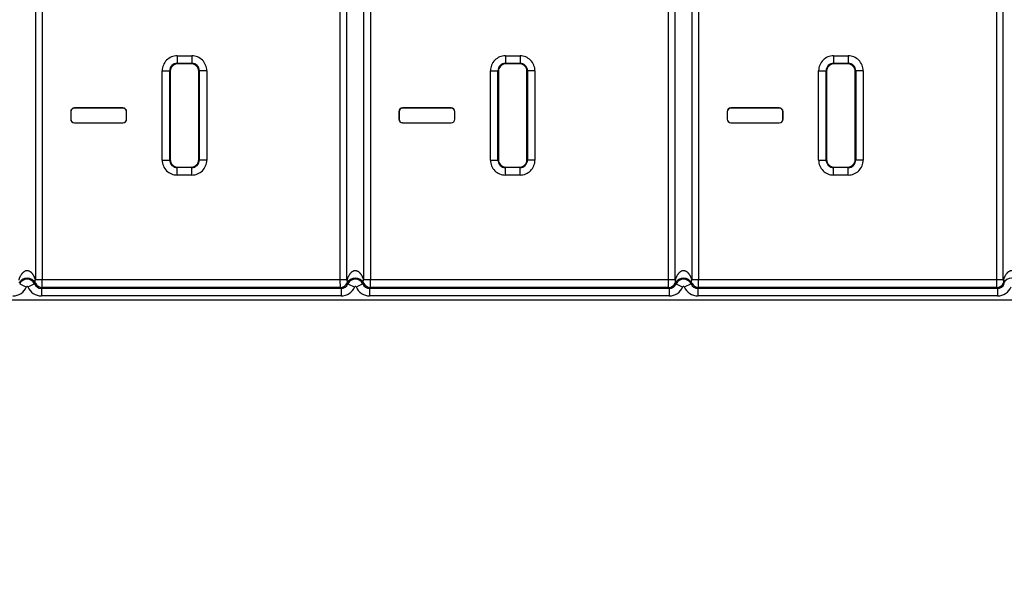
# Model space of a CAD drawing. Header units: inches. Extents: x 0 to 34, y 0 to 22.
# Tile 21 of 60: x 17.1 to 18.4, y 7.8 to 8.5. Entities that reach past the tile are written whole.
import ezdxf

# ---------------------------------------------------------------- set-up
doc = ezdxf.new("R2010")
doc.units = ezdxf.units.IN
doc.header["$LTSCALE"] = 1.87
doc.header["$MEASUREMENT"] = 0
doc.layers.get('0').update_dxf_attribs({"linetype": 'CONTINUOUS'})
doc.layers.add('DIMENSIONS', color=7, linetype='CONTINUOUS')
doc.styles.get("Standard").update_dxf_attribs({"font": 'txt', "width": 0.8})
doc.dimstyles.new('DIMSTYLE_2', dxfattribs={"dimtxt": 0.125, "dimasz": 0.18, "dimexe": 0.18, "dimexo": 0.0625, "dimgap": 0.09, "dimtad": 0, "dimtih": 1, "dimtoh": 1, "dimdec": 3, "dimzin": 4, "dimdsep": 46, "dimtxsty": 'STANDARD', "dimblk": '_FILLED', "dimblk1": '_FILLED', "dimblk2": '_FILLED', "dimcen": 0.09, "dimadec": 0, "dimazin": 0, "dimtp": 0.01, "dimtm": 0.01, "dimtfac": 1, "dimtdec": 3, "dimtofl": 0, "dimtmove": 0, "dimatfit": 3, "dimldrblk": '_FILLED', "dimfxl": 1, "dimtolj": 1, "dimtzin": 4, "dimarcsym": 0})

# ---------------------------------------------------------------- blocks, each defined once
blk = doc.blocks.new('*D13')
at = {"layer": 'DIMENSIONS', "color": 2, "linetype": 'CONTINUOUS'}
blk.add_line((24.0433, 8.3477), (24.0433, 6.8577), dxfattribs=at)
at = {"layer": 'DIMENSIONS', "color": 2, "linetype": 'CONTINUOUS', "insert": (23.9808, 6.7952), "char_height": 0.125, "width": 1.425, "attachment_point": 3, "rotation": 90, "line_spacing_factor": 0.9}
blk.add_mtext('17.307{\\Ftxt.shx;\\W1.000000;\\H0.125000; }[439.6]', dxfattribs=at)
blk = doc.blocks.new('_FILLED')
at = {"color": 0, "linetype": 'BYBLOCK'}
blk.add_solid([(0, 0), (-1, 0.1736), (-1, -0.1736)], dxfattribs=at)

msp = doc.modelspace()

# ---------------------------------------------------------------- linework, layer by layer
at = {"color": 7, "linetype": 'CONTINUOUS'}
for p, q in [((17.1275, 8.9254), (17.1275, 8.1767)), ((17.1365, 8.9253), (17.1365, 8.1768)), ((17.5362, 8.1768), (17.5362, 8.9253)), ((17.5451, 8.1764), (17.5451, 8.9257)), ((17.5675, 8.9254), (17.5675, 8.1767)), ((17.5765, 8.9253), (17.5765, 8.1768)), ((17.9762, 8.1768), (17.9762, 8.9253)), ((17.9851, 8.1764), (17.9851, 8.9257)), ((18.0075, 8.9254), (18.0075, 8.1767)), ((18.0165, 8.9253), (18.0165, 8.1768)), ((18.4162, 8.1768), (18.4162, 8.9253)), ((18.4251, 8.1764), (18.4251, 8.9257)), ((17.3175, 8.477), (17.3372, 8.477)), ((17.3175, 8.477), (17.3175, 8.467)), ((17.3372, 8.477), (17.3372, 8.467)), ((17.7575, 8.477), (17.7772, 8.477)), ((17.7575, 8.477), (17.7575, 8.467)), ((17.7772, 8.477), (17.7772, 8.467)), ((18.1975, 8.477), (18.2172, 8.477)), ((18.1975, 8.477), (18.1975, 8.467)), ((18.2172, 8.477), (18.2172, 8.467)), ((17.3175, 8.467), (17.3372, 8.467)), ((17.3175, 8.467), (17.3182, 8.4663)), ((17.3365, 8.4663), (17.3182, 8.4663)), ((17.3372, 8.467), (17.3365, 8.4663)), ((17.7575, 8.467), (17.7772, 8.467)), ((17.7575, 8.467), (17.7582, 8.4663)), ((17.7765, 8.4663), (17.7582, 8.4663)), ((17.7772, 8.467), (17.7765, 8.4663)), ((18.1975, 8.467), (18.2172, 8.467)), ((18.1975, 8.467), (18.1982, 8.4663)), ((18.2165, 8.4663), (18.1982, 8.4663)), ((18.2172, 8.467), (18.2165, 8.4663)), ((17.2975, 8.457), (17.3075, 8.457)), ((17.2975, 8.3373), (17.2975, 8.457)), ((17.3075, 8.3373), (17.3075, 8.457)), ((17.3075, 8.457), (17.3082, 8.4563)), ((17.3082, 8.4563), (17.3082, 8.338)), ((17.3472, 8.457), (17.3465, 8.4563)), ((17.3465, 8.338), (17.3465, 8.4563)), ((17.3572, 8.457), (17.3472, 8.457)), ((17.3472, 8.457), (17.3472, 8.3373)), ((17.3572, 8.457), (17.3572, 8.3373)), ((17.7375, 8.457), (17.7475, 8.457)), ((17.7375, 8.3373), (17.7375, 8.457)), ((17.7475, 8.457), (17.7482, 8.4563)), ((17.7475, 8.3373), (17.7475, 8.457)), ((17.7482, 8.4563), (17.7482, 8.338)), ((17.7872, 8.457), (17.7865, 8.4563)), ((17.7865, 8.338), (17.7865, 8.4563)), ((17.7972, 8.457), (17.7872, 8.457)), ((17.7872, 8.457), (17.7872, 8.3373)), ((17.7972, 8.457), (17.7972, 8.3373)), ((18.1775, 8.457), (18.1875, 8.457)), ((18.1775, 8.3373), (18.1775, 8.457)), ((18.1875, 8.3373), (18.1875, 8.457)), ((18.1875, 8.457), (18.1882, 8.4563)), ((18.1882, 8.4563), (18.1882, 8.338)), ((18.2272, 8.457), (18.2265, 8.4563)), ((18.2265, 8.338), (18.2265, 8.4563)), ((18.2372, 8.457), (18.2272, 8.457)), ((18.2272, 8.457), (18.2272, 8.3373)), ((18.2372, 8.457), (18.2372, 8.3373)), ((17.175, 8.402), (17.1748, 8.4022)), ((17.1748, 8.4022), (17.1748, 8.3922)), ((17.175, 8.402), (17.175, 8.3923)), ((17.2448, 8.4072), (17.1798, 8.4072)), ((17.18, 8.407), (17.1798, 8.4072)), ((17.2447, 8.407), (17.18, 8.407)), ((17.2447, 8.407), (17.2448, 8.4072)), ((17.2497, 8.402), (17.2498, 8.4022)), ((17.2497, 8.3923), (17.2497, 8.402)), ((17.2498, 8.3922), (17.2498, 8.4022)), ((17.615, 8.402), (17.6148, 8.4022)), ((17.6148, 8.4022), (17.6148, 8.3922)), ((17.615, 8.402), (17.615, 8.3923)), ((17.6848, 8.4072), (17.6198, 8.4072)), ((17.62, 8.407), (17.6198, 8.4072)), ((17.6847, 8.407), (17.62, 8.407)), ((17.6847, 8.407), (17.6848, 8.4072)), ((17.6897, 8.402), (17.6898, 8.4022)), ((17.6897, 8.3923), (17.6897, 8.402)), ((17.6898, 8.3922), (17.6898, 8.4022)), ((18.055, 8.402), (18.0548, 8.4022)), ((18.0548, 8.4022), (18.0548, 8.3922)), ((18.055, 8.402), (18.055, 8.3923)), ((18.1248, 8.4072), (18.0598, 8.4072)), ((18.06, 8.407), (18.0598, 8.4072)), ((18.1247, 8.407), (18.06, 8.407)), ((18.1247, 8.407), (18.1248, 8.4072)), ((18.1297, 8.402), (18.1298, 8.4022)), ((18.1297, 8.3923), (18.1297, 8.402)), ((18.1298, 8.3922), (18.1298, 8.4022)), ((17.175, 8.3923), (17.1748, 8.3922)), ((17.18, 8.3873), (17.1798, 8.3872)), ((17.1798, 8.3872), (17.2448, 8.3872)), ((17.18, 8.3873), (17.2447, 8.3873)), ((17.2447, 8.3873), (17.2448, 8.3872)), ((17.2497, 8.3923), (17.2498, 8.3922)), ((17.615, 8.3923), (17.6148, 8.3922)), ((17.62, 8.3873), (17.6198, 8.3872)), ((17.6198, 8.3872), (17.6848, 8.3872)), ((17.62, 8.3873), (17.6847, 8.3873)), ((17.6847, 8.3873), (17.6848, 8.3872)), ((17.6897, 8.3923), (17.6898, 8.3922)), ((18.055, 8.3923), (18.0548, 8.3922)), ((18.06, 8.3873), (18.0598, 8.3872)), ((18.0598, 8.3872), (18.1248, 8.3872)), ((18.06, 8.3873), (18.1247, 8.3873)), ((18.1247, 8.3873), (18.1248, 8.3872)), ((18.1297, 8.3923), (18.1298, 8.3922)), ((17.2975, 8.3373), (17.3075, 8.3373)), ((17.3075, 8.3373), (17.3082, 8.338)), ((17.3472, 8.3373), (17.3465, 8.338)), ((17.3572, 8.3373), (17.3472, 8.3373)), ((17.7375, 8.3373), (17.7475, 8.3373)), ((17.7475, 8.3373), (17.7482, 8.338)), ((17.7872, 8.3373), (17.7865, 8.338)), ((17.7972, 8.3373), (17.7872, 8.3373)), ((18.1775, 8.3373), (18.1875, 8.3373)), ((18.1875, 8.3373), (18.1882, 8.338)), ((18.2272, 8.3373), (18.2265, 8.338)), ((18.2372, 8.3373), (18.2272, 8.3373)), ((17.3175, 8.3273), (17.3182, 8.328)), ((17.3372, 8.3273), (17.3175, 8.3273)), ((17.3175, 8.3173), (17.3175, 8.3273)), ((17.3372, 8.3173), (17.3175, 8.3173)), ((17.3182, 8.328), (17.3365, 8.328)), ((17.3372, 8.3273), (17.3365, 8.328)), ((17.3372, 8.3173), (17.3372, 8.3273)), ((17.7575, 8.3273), (17.7582, 8.328)), ((17.7772, 8.3273), (17.7575, 8.3273)), ((17.7575, 8.3173), (17.7575, 8.3273)), ((17.7772, 8.3173), (17.7575, 8.3173)), ((17.7582, 8.328), (17.7765, 8.328)), ((17.7772, 8.3273), (17.7765, 8.328)), ((17.7772, 8.3173), (17.7772, 8.3273)), ((18.1975, 8.3273), (18.1982, 8.328)), ((18.2172, 8.3273), (18.1975, 8.3273)), ((18.1975, 8.3173), (18.1975, 8.3273)), ((18.2172, 8.3173), (18.1975, 8.3173)), ((18.1982, 8.328), (18.2165, 8.328)), ((18.2172, 8.3273), (18.2165, 8.328)), ((18.2172, 8.3173), (18.2172, 8.3273)), ((17.1064, 8.1714), (17.1156, 8.1673)), ((17.1264, 8.1714), (17.1173, 8.1673)), ((17.5451, 8.1768), (17.1275, 8.1768)), ((17.1365, 8.1668), (17.1365, 8.1768)), ((17.5364, 8.1668), (17.5362, 8.1768)), ((17.5464, 8.1714), (17.5556, 8.1673)), ((17.5664, 8.1714), (17.5573, 8.1673)), ((17.9851, 8.1768), (17.5675, 8.1768)), ((17.5765, 8.1668), (17.5765, 8.1768)), ((17.9764, 8.1668), (17.9762, 8.1768)), ((17.9864, 8.1714), (17.9956, 8.1673)), ((18.0064, 8.1714), (17.9973, 8.1673)), ((18.4251, 8.1768), (18.0075, 8.1768)), ((18.0165, 8.1668), (18.0165, 8.1768)), ((18.4164, 8.1668), (18.4162, 8.1768)), ((17.1365, 8.1668), (17.1356, 8.1654)), ((17.5373, 8.1654), (17.1356, 8.1654)), ((17.1356, 8.1654), (17.1356, 8.1554)), ((17.5364, 8.1668), (17.1365, 8.1668)), ((17.5373, 8.1654), (17.5373, 8.1554)), ((17.5765, 8.1668), (17.5756, 8.1654)), ((17.9773, 8.1654), (17.5756, 8.1654)), ((17.5756, 8.1654), (17.5756, 8.1554)), ((17.9764, 8.1668), (17.5765, 8.1668)), ((17.9773, 8.1654), (17.9773, 8.1554)), ((18.0165, 8.1668), (18.0156, 8.1654)), ((18.4173, 8.1654), (18.0156, 8.1654)), ((18.0156, 8.1654), (18.0156, 8.1554)), ((18.4164, 8.1668), (18.0165, 8.1668)), ((18.4173, 8.1654), (18.4173, 8.1554)), ((9.1993, 8.1502), (23.2933, 8.1502)), ((17.5373, 8.1554), (17.1356, 8.1554)), ((17.9773, 8.1554), (17.5756, 8.1554)), ((18.4173, 8.1554), (18.0156, 8.1554))]:
    msp.add_line(p, q, dxfattribs=at)
for centre, radius, start, end in [((17.3175, 8.457), 0.02, 89.9952, 180.0032), ((17.3372, 8.457), 0.02, 359.9952, 90.0032), ((17.7575, 8.457), 0.02, 89.9952, 180.0032), ((17.7772, 8.457), 0.02, 359.9952, 90.0032), ((18.1975, 8.457), 0.02, 89.9952, 180.0032), ((18.2172, 8.457), 0.02, 359.9952, 90.0032), ((17.3175, 8.457), 0.00999, 89.9579, 180.0271), ((17.3372, 8.457), 0.00999, 359.9579, 90.0271), ((17.7575, 8.457), 0.00999, 89.9579, 180.0271), ((17.7772, 8.457), 0.00999, 359.9579, 90.0271), ((18.1975, 8.457), 0.00999, 89.9579, 180.0271), ((18.2172, 8.457), 0.00999, 359.9579, 90.0271), ((17.3175, 8.3373), 0.02, 179.9952, 270.0032), ((17.3175, 8.3373), 0.00999, 179.9579, 270.0271), ((17.3372, 8.3373), 0.02, 269.9952, 0.0032), ((17.3372, 8.3373), 0.00999, 269.9579, 0.0271), ((17.7575, 8.3373), 0.02, 179.9952, 270.0032), ((17.7575, 8.3373), 0.00999, 179.9579, 270.0271), ((17.7772, 8.3373), 0.02, 269.9952, 0.0032), ((17.7772, 8.3373), 0.00999, 269.9579, 0.0271), ((18.1975, 8.3373), 0.02, 179.9952, 270.0032), ((18.1975, 8.3373), 0.00999, 179.9579, 270.0271), ((18.2172, 8.3373), 0.02, 269.9952, 0.0032), ((18.2172, 8.3373), 0.00999, 269.9579, 0.0271), ((17.1164, 8.1666), 0.0125, 27.7291, 152.2911), ((17.1164, 8.167), 0.0109, 23.7417, 156.2583), ((17.1036, 8.1962), 0.0337, 312.6066, 315.1241), ((17.1356, 8.1754), 0.00999, 203.727, 270.0146), ((17.1365, 8.1768), 0.01, 206.1026, 269.991), ((17.5364, 8.1768), 0.01, 270.0118, 333.8865), ((17.5373, 8.1754), 0.00999, 269.9854, 336.273), ((17.5564, 8.1666), 0.0125, 27.7291, 152.2911), ((17.5687, 8.1956), 0.0329, 224.8557, 227.4246), ((17.5564, 8.167), 0.0109, 23.7417, 156.2583), ((17.5436, 8.1962), 0.0337, 312.6066, 315.1241), ((17.5756, 8.1754), 0.00999, 203.727, 270.0146), ((17.5765, 8.1768), 0.01, 206.1026, 269.991), ((17.9764, 8.1768), 0.01, 270.0118, 333.8865), ((17.9773, 8.1754), 0.00999, 269.9854, 336.273), ((17.9964, 8.1666), 0.0125, 27.7297, 152.291), ((18.0087, 8.1956), 0.0329, 224.8557, 227.4246), ((17.9964, 8.167), 0.0109, 23.7417, 156.2583), ((17.9836, 8.1962), 0.0337, 312.6066, 315.1242), ((18.0156, 8.1754), 0.00999, 203.727, 270.0146), ((18.0165, 8.1768), 0.01, 206.1026, 269.991), ((18.4164, 8.1768), 0.01, 270.0118, 333.8865), ((18.4173, 8.1754), 0.00999, 269.9854, 336.273), ((18.4364, 8.1666), 0.0125, 27.7291, 152.2911), ((18.4487, 8.1956), 0.0329, 224.8557, 227.4246), ((17.0973, 8.1754), 0.02, 269.999, 336.2593), ((17.1164, 8.167), 0.000928, 23.7417, 156.2583), ((17.1356, 8.1754), 0.02, 203.7406, 270.001), ((17.6041, 8.209), 0.0799, 211.9305, 213.124), ((17.5373, 8.1754), 0.02, 269.999, 336.2593), ((17.5564, 8.167), 0.000928, 23.7417, 156.2583), ((17.5756, 8.1754), 0.02, 203.7406, 270.001), ((18.0441, 8.209), 0.0799, 211.9305, 213.124), ((17.9773, 8.1754), 0.02, 269.999, 336.2593), ((17.9964, 8.167), 0.000928, 23.7417, 156.2583), ((18.0156, 8.1754), 0.02, 203.7406, 270.001), ((18.4841, 8.209), 0.0799, 211.9305, 213.124), ((18.4173, 8.1754), 0.02, 269.999, 336.2593)]:
    msp.add_arc(centre, radius, start, end, dxfattribs=at)
for centre, major_axis, start_param, end_param in [((17.3182, 8.4563), (-0.00707, 0.00707), -0.785246, 0.785246), ((17.3365, 8.4563), (0.00707, 0.00707), -0.785246, 0.785246), ((17.7582, 8.4563), (-0.00707, 0.00707), -0.785246, 0.785246), ((17.7765, 8.4563), (0.00707, 0.00707), -0.785246, 0.785246), ((18.1982, 8.4563), (-0.00707, 0.00707), -0.785246, 0.785246), ((18.2165, 8.4563), (0.00707, 0.00707), -0.785246, 0.785246), ((17.1798, 8.4022), (0.00354, -0.00354), 2.356347, 3.926839), ((17.18, 8.402), (-0.00354, 0.00354), -0.785246, 0.785246), ((17.2447, 8.402), (0.00354, 0.00354), -0.785246, 0.785246), ((17.2448, 8.4022), (0.00354, 0.00354), -0.785246, 0.785246), ((17.6198, 8.4022), (0.00354, -0.00354), 2.356347, 3.926839), ((17.62, 8.402), (-0.00354, 0.00354), -0.785246, 0.785246), ((17.6847, 8.402), (0.00354, 0.00354), -0.785246, 0.785246), ((17.6848, 8.4022), (0.00354, 0.00354), -0.785246, 0.785246), ((18.0598, 8.4022), (0.00354, -0.00354), 2.356347, 3.926839), ((18.06, 8.402), (-0.00354, 0.00354), -0.785246, 0.785246), ((18.1247, 8.402), (0.00354, 0.00354), -0.785246, 0.785246), ((18.1248, 8.4022), (0.00354, 0.00354), -0.785246, 0.785246), ((17.1798, 8.3922), (0.00354, 0.00354), -3.926839, -2.356347), ((17.18, 8.3923), (-0.00354, -0.00354), -0.785246, 0.785246), ((17.2447, 8.3923), (0.00354, -0.00354), -0.785246, 0.785246), ((17.2448, 8.3922), (0.00354, -0.00354), -0.785246, 0.785246), ((17.6198, 8.3922), (0.00354, 0.00354), -3.926839, -2.356347), ((17.62, 8.3923), (-0.00354, -0.00354), -0.785246, 0.785246), ((17.6847, 8.3923), (0.00354, -0.00354), -0.785246, 0.785246), ((17.6848, 8.3922), (0.00354, -0.00354), -0.785246, 0.785246), ((18.0598, 8.3922), (0.00354, 0.00354), -3.926839, -2.356347), ((18.06, 8.3923), (-0.00354, -0.00354), -0.785246, 0.785246), ((18.1247, 8.3923), (0.00354, -0.00354), -0.785246, 0.785246), ((18.1248, 8.3922), (0.00354, -0.00354), -0.785246, 0.785246), ((17.3182, 8.338), (-0.00707, -0.00707), -0.785246, 0.785246), ((17.3365, 8.338), (0.00707, -0.00707), -0.785246, 0.785246), ((17.7582, 8.338), (-0.00707, -0.00707), -0.785246, 0.785246), ((17.7765, 8.338), (0.00707, -0.00707), -0.785246, 0.785246), ((18.1982, 8.338), (-0.00707, -0.00707), -0.785246, 0.785246), ((18.2165, 8.338), (0.00707, -0.00707), -0.785246, 0.785246)]:
    msp.add_ellipse(centre, major_axis=major_axis, ratio=0.999695, start_param=start_param, end_param=end_param, dxfattribs=at)
for points, knots in [([(17.1275, 8.1767), (17.1273, 8.1774), (17.1269, 8.1788), (17.1262, 8.1805), (17.1256, 8.1818), (17.1251, 8.1827), (17.1245, 8.1836), (17.124, 8.1844), (17.1236, 8.185), (17.1232, 8.1854), (17.1228, 8.1858), (17.1223, 8.1864), (17.1218, 8.1869), (17.1212, 8.1874), (17.1207, 8.1877), (17.1202, 8.188), (17.1197, 8.1883), (17.1191, 8.1885), (17.1184, 8.1888), (17.1174, 8.189), (17.1162, 8.1891), (17.115, 8.189), (17.114, 8.1887), (17.1133, 8.1884), (17.1126, 8.188), (17.1118, 8.1875), (17.1109, 8.1868), (17.1102, 8.1861), (17.1097, 8.1856), (17.1093, 8.1852), (17.109, 8.1847), (17.1083, 8.1838), (17.1077, 8.1827), (17.107, 8.1814), (17.1065, 8.1805), (17.1061, 8.1795), (17.1058, 8.1786), (17.1056, 8.1779), (17.1054, 8.1774), (17.1053, 8.1769), (17.1052, 8.1766), (17.1051, 8.1764)], [0, 0, 0, 0, 0.05949, 0.119395, 0.149542, 0.17984, 0.210316, 0.241002, 0.25644, 0.271946, 0.287528, 0.303194, 0.334799, 0.350764, 0.366846, 0.383051, 0.399384, 0.415848, 0.432438, 0.465914, 0.499644, 0.533343, 0.566743, 0.583286, 0.599705, 0.63215, 0.664131, 0.695711, 0.711374, 0.726959, 0.742475, 0.757928, 0.819184, 0.849575, 0.879838, 0.909998, 0.940076, 0.955091, 0.970091, 0.985076, 1, 1, 1, 1]), ([(17.5675, 8.1767), (17.5673, 8.1774), (17.5669, 8.1788), (17.5662, 8.1805), (17.5656, 8.1818), (17.5651, 8.1827), (17.5645, 8.1836), (17.564, 8.1844), (17.5636, 8.185), (17.5632, 8.1854), (17.5628, 8.1858), (17.5623, 8.1864), (17.5618, 8.1869), (17.5612, 8.1874), (17.5607, 8.1877), (17.5602, 8.188), (17.5597, 8.1883), (17.5591, 8.1885), (17.5584, 8.1888), (17.5574, 8.189), (17.5562, 8.1891), (17.555, 8.189), (17.554, 8.1887), (17.5533, 8.1884), (17.5526, 8.188), (17.5518, 8.1875), (17.5509, 8.1868), (17.5502, 8.1861), (17.5497, 8.1856), (17.5493, 8.1852), (17.549, 8.1847), (17.5483, 8.1838), (17.5477, 8.1827), (17.547, 8.1814), (17.5465, 8.1805), (17.5461, 8.1795), (17.5458, 8.1786), (17.5456, 8.1779), (17.5454, 8.1774), (17.5453, 8.1769), (17.5452, 8.1766), (17.5451, 8.1764)], [0, 0, 0, 0, 0.05949, 0.119395, 0.149542, 0.17984, 0.210316, 0.241002, 0.25644, 0.271946, 0.287528, 0.303194, 0.334799, 0.350764, 0.366846, 0.383051, 0.399384, 0.415848, 0.432438, 0.465914, 0.499644, 0.533343, 0.566743, 0.583286, 0.599705, 0.63215, 0.664131, 0.695711, 0.711374, 0.726959, 0.742475, 0.757928, 0.819184, 0.849575, 0.879838, 0.909998, 0.940076, 0.955091, 0.970091, 0.985076, 1, 1, 1, 1]), ([(18.0075, 8.1767), (18.0073, 8.1774), (18.0069, 8.1788), (18.0062, 8.1805), (18.0056, 8.1818), (18.0051, 8.1827), (18.0045, 8.1836), (18.004, 8.1844), (18.0036, 8.185), (18.0032, 8.1854), (18.0028, 8.1858), (18.0023, 8.1864), (18.0018, 8.1869), (18.0012, 8.1874), (18.0007, 8.1877), (18.0002, 8.188), (17.9997, 8.1883), (17.9991, 8.1885), (17.9984, 8.1888), (17.9974, 8.189), (17.9962, 8.1891), (17.995, 8.189), (17.994, 8.1887), (17.9933, 8.1884), (17.9926, 8.188), (17.9918, 8.1875), (17.9909, 8.1868), (17.9902, 8.1861), (17.9897, 8.1856), (17.9893, 8.1852), (17.989, 8.1847), (17.9883, 8.1838), (17.9877, 8.1827), (17.987, 8.1814), (17.9865, 8.1805), (17.9861, 8.1795), (17.9858, 8.1786), (17.9856, 8.1779), (17.9854, 8.1774), (17.9853, 8.1769), (17.9852, 8.1766), (17.9851, 8.1764)], [0, 0, 0, 0, 0.05949, 0.119395, 0.149542, 0.17984, 0.210316, 0.241002, 0.25644, 0.271946, 0.287528, 0.303194, 0.334799, 0.350764, 0.366846, 0.383051, 0.399384, 0.415848, 0.432438, 0.465914, 0.499644, 0.533343, 0.566743, 0.583286, 0.599705, 0.63215, 0.664131, 0.695711, 0.711374, 0.726959, 0.742475, 0.757928, 0.819184, 0.849575, 0.879838, 0.909998, 0.940076, 0.955091, 0.970091, 0.985076, 1, 1, 1, 1]), ([(18.4475, 8.1767), (18.4473, 8.1774), (18.4469, 8.1788), (18.4462, 8.1805), (18.4456, 8.1818), (18.4451, 8.1827), (18.4445, 8.1836), (18.444, 8.1844), (18.4436, 8.185), (18.4432, 8.1854), (18.4428, 8.1858), (18.4423, 8.1864), (18.4418, 8.1869), (18.4412, 8.1874), (18.4407, 8.1877), (18.4402, 8.188), (18.4397, 8.1883), (18.4391, 8.1885), (18.4384, 8.1888), (18.4374, 8.189), (18.4362, 8.1891), (18.435, 8.189), (18.434, 8.1887), (18.4333, 8.1884), (18.4326, 8.188), (18.4318, 8.1875), (18.4309, 8.1868), (18.4302, 8.1861), (18.4297, 8.1856), (18.4293, 8.1852), (18.429, 8.1847), (18.4283, 8.1838), (18.4277, 8.1827), (18.427, 8.1814), (18.4265, 8.1805), (18.4261, 8.1795), (18.4258, 8.1786), (18.4256, 8.1779), (18.4254, 8.1774), (18.4253, 8.1769), (18.4252, 8.1766), (18.4251, 8.1764)], [0, 0, 0, 0, 0.05949, 0.119395, 0.149542, 0.17984, 0.210316, 0.241002, 0.25644, 0.271946, 0.287528, 0.303194, 0.334799, 0.350764, 0.366846, 0.383051, 0.399384, 0.415848, 0.432438, 0.465914, 0.499644, 0.533343, 0.566743, 0.583286, 0.599705, 0.63215, 0.664131, 0.695711, 0.711374, 0.726959, 0.742475, 0.757928, 0.819184, 0.849575, 0.879838, 0.909998, 0.940076, 0.955091, 0.970091, 0.985076, 1, 1, 1, 1]), ([(17.1275, 8.1724), (17.1275, 8.1725), (17.1274, 8.1726), (17.1273, 8.1729), (17.1272, 8.1731), (17.1272, 8.1734), (17.1271, 8.1737), (17.1271, 8.174), (17.127, 8.1745), (17.1271, 8.1749), (17.1271, 8.1753), (17.1271, 8.1755), (17.1272, 8.1757), (17.1272, 8.1758), (17.1273, 8.176), (17.1273, 8.1762), (17.1274, 8.1763), (17.1274, 8.1765), (17.1275, 8.1767), (17.1275, 8.1768)], [0, 0, 0, 0, 0.06011, 0.118901, 0.177285, 0.236112, 0.295275, 0.354916, 0.476078, 0.60045, 0.664065, 0.69626, 0.728733, 0.794511, 0.827767, 0.861296, 0.895222, 0.92966, 1, 1, 1, 1]), ([(17.5454, 8.1724), (17.5454, 8.1725), (17.5456, 8.1729), (17.5457, 8.1734), (17.5458, 8.1739), (17.5458, 8.1745), (17.5457, 8.175), (17.5456, 8.1758), (17.5454, 8.1764), (17.5452, 8.1768)], [0, 0, 0, 0, 0.115607, 0.232384, 0.351231, 0.472983, 0.598366, 0.727849, 1, 1, 1, 1]), ([(17.5675, 8.1724), (17.5675, 8.1725), (17.5674, 8.1726), (17.5673, 8.1729), (17.5672, 8.1731), (17.5672, 8.1734), (17.5671, 8.1737), (17.5671, 8.174), (17.567, 8.1745), (17.5671, 8.1749), (17.5671, 8.1753), (17.5671, 8.1755), (17.5672, 8.1757), (17.5672, 8.1758), (17.5673, 8.176), (17.5673, 8.1762), (17.5674, 8.1763), (17.5674, 8.1765), (17.5675, 8.1767), (17.5675, 8.1768)], [0, 0, 0, 0, 0.06011, 0.118901, 0.177285, 0.236112, 0.295275, 0.354916, 0.476078, 0.60045, 0.664065, 0.69626, 0.728733, 0.794511, 0.827767, 0.861296, 0.895222, 0.92966, 1, 1, 1, 1]), ([(17.9854, 8.1724), (17.9854, 8.1725), (17.9856, 8.1729), (17.9857, 8.1734), (17.9858, 8.1739), (17.9858, 8.1745), (17.9857, 8.175), (17.9856, 8.1758), (17.9854, 8.1764), (17.9852, 8.1768)], [0, 0, 0, 0, 0.115607, 0.232384, 0.351231, 0.472983, 0.598366, 0.727849, 1, 1, 1, 1]), ([(18.0075, 8.1724), (18.0075, 8.1725), (18.0074, 8.1726), (18.0073, 8.1729), (18.0072, 8.1731), (18.0071, 8.1735), (18.0071, 8.1739), (18.0071, 8.1745), (18.0071, 8.1749), (18.0071, 8.1753), (18.0072, 8.1756), (18.0072, 8.1758), (18.0073, 8.176), (18.0073, 8.1762), (18.0074, 8.1763), (18.0074, 8.1765), (18.0075, 8.1767), (18.0075, 8.1768)], [0, 0, 0, 0, 0.056742, 0.114571, 0.17307, 0.231847, 0.351024, 0.472962, 0.598282, 0.662376, 0.727493, 0.79368, 0.827121, 0.860819, 0.894896, 0.929464, 1, 1, 1, 1]), ([(18.4254, 8.1724), (18.4254, 8.1725), (18.4256, 8.1729), (18.4257, 8.1734), (18.4258, 8.1739), (18.4258, 8.1745), (18.4257, 8.175), (18.4256, 8.1758), (18.4254, 8.1764), (18.4252, 8.1768)], [0, 0, 0, 0, 0.115607, 0.232384, 0.351231, 0.472983, 0.598366, 0.727849, 1, 1, 1, 1])]:
    msp.add_open_spline(points, degree=3, knots=knots, dxfattribs=at)

# ---------------------------------------------------------------- dimensions: what is measured, and where the dimension line sits
at = {"layer": 'DIMENSIONS', "color": 2, "linetype": 'CONTINUOUS'}
dim = msp.add_ordinate_dim(feature_location=(24.0433, 8.3477), offset=(0, -1.49), dtype=1, origin=(6.7363, 8.4102), dimstyle='DIMSTYLE_2', dxfattribs=at)
dim.commit()
dim.dimension.update_dxf_attribs({"geometry": '*D13', "text_midpoint": (24.2002, 5.7698)})

doc.saveas('drawing.dxf')
